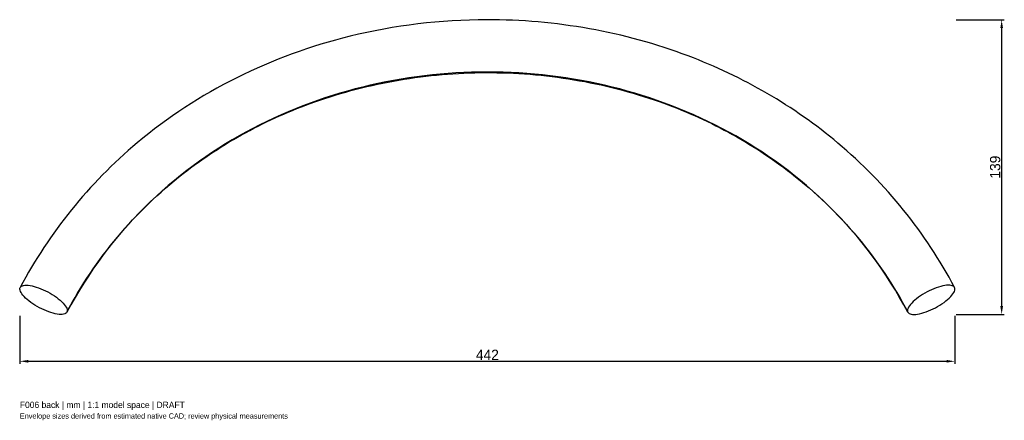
# Model space of a CAD drawing. Header units: millimetres. Extents: x -221 to 245, y -120 to 70.
import ezdxf

# ---------------------------------------------------------------- set-up
doc = ezdxf.new("R2010")
doc.units = ezdxf.units.MM
for name, color, linetype in [('ANNOTATIONS', 7, 'Continuous'), ('DIMENSIONS', 7, 'Continuous'), ('VISIBLE', 7, 'Continuous')]:
    doc.layers.add(name, color=color, linetype=linetype)
doc.dimstyles.get("Standard").update_dxf_attribs({"dimtxt": 2.5, "dimasz": 2.5, "dimexe": 1.25, "dimexo": 0.625, "dimtad": 1, "dimcen": 2.5, "dimazin": 3, "dimtfac": 1, "dimtmove": 0, "dimatfit": 3})

# ---------------------------------------------------------------- blocks, each defined once
blk = doc.blocks.new('_CLOSEDFILLED')
at = {"color": 0, "linetype": 'BYBLOCK'}
blk.add_solid([(-1, 0.16), (0, 0), (-1, -0.16)], dxfattribs=at)
blk = doc.blocks.new('*D1')
at = {"color": 0}
for p, q in [((-221.22, -70.35), (-221.22, -93.1)), ((221.22, -70.35), (221.22, -93.1)), ((-217.23, -91.85), (217.23, -91.85))]:
    blk.add_line(p, q, dxfattribs=at)
at = {"layer": 'Defpoints'}
for p in [(-221.22, -69.72), (221.22, -69.72), (-221.22, -91.85)]:
    blk.add_point(p, dxfattribs=at)
at = {"layer": 'DIMENSIONS', "color": 0, "xscale": 3.98187318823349, "yscale": 3.98187318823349, "rotation": 180}
blk.add_blockref('_CLOSEDFILLED', (-221.22, -91.85), dxfattribs=at)
at = {"layer": 'DIMENSIONS', "color": 0, "xscale": 3.98187318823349, "yscale": 3.98187318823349}
blk.add_blockref('_CLOSEDFILLED', (221.22, -91.85), dxfattribs=at)
at = {"layer": 'DIMENSIONS', "color": 0, "insert": (0, -88.79), "char_height": 4.867, "attachment_point": 5}
blk.add_mtext('442', dxfattribs=at)
blk = doc.blocks.new('*D2')
at = {"color": 0}
for p, q in [((221.84, 69.72), (244.59, 69.72)), ((243.34, -65.74), (243.34, 65.74)), ((221.84, -69.72), (244.59, -69.72))]:
    blk.add_line(p, q, dxfattribs=at)
at = {"layer": 'Defpoints'}
for p in [(221.22, 69.72), (221.22, -69.72), (243.34, -69.72)]:
    blk.add_point(p, dxfattribs=at)
at = {"layer": 'DIMENSIONS', "color": 0, "xscale": 3.98187318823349, "yscale": 3.98187318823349}
for p, rotation in [((243.34, 69.72), 90), ((243.34, -69.72), 270)]:
    blk.add_blockref('_CLOSEDFILLED', p, dxfattribs=dict(at, rotation=rotation))
at = {"layer": 'DIMENSIONS', "color": 0, "insert": (240.28, 0), "char_height": 4.867, "attachment_point": 5, "rotation": 90}
blk.add_mtext('139', dxfattribs=at)

msp = doc.modelspace()

# ---------------------------------------------------------------- linework, layer by layer
at = {"layer": 'VISIBLE'}
for points, knots in [([(221.039, -56.911), (214.213, -44.058), (206.147, -31.769), (196.901, -20.305), (187.66, -8.839), (177.239, 1.803), (165.812, 11.399), (155.427, 20.124), (144.212, 27.987), (132.352, 34.879), (120.493, 41.773), (107.987, 47.695), (95.037, 52.586), (79.939, 58.29), (64.236, 62.592), (48.24, 65.455), (32.243, 68.319), (15.952, 69.744), (-0.337, 69.724), (-22.132, 69.699), (-43.927, 67.081), (-65.004, 61.899), (-83.587, 57.333), (-101.615, 50.773), (-118.561, 42.315), (-135.51, 33.862), (-151.377, 23.512), (-165.669, 11.518), (-177.129, 1.91), (-187.578, -8.747), (-196.844, -20.234), (-206.113, -31.718), (-214.199, -44.032), (-221.039, -56.911)], [0, 0, 0, 0, 0.088062, 0.088062, 0.088062, 0.176124, 0.176124, 0.176124, 0.256173, 0.256173, 0.256173, 0.336222, 0.336222, 0.336222, 0.4295474, 0.4295474, 0.4295474, 0.5228729, 0.5228729, 0.5228729, 0.6477519, 0.6477519, 0.6477519, 0.7358139, 0.7358139, 0.7358139, 0.823876, 0.823876, 0.823876, 0.911938, 0.911938, 0.911938, 1, 1, 1, 1]), ([(198.961, -68.64), (188.863, -49.634), (176.361, -33.077), (162.048, -18.891), (147.734, -4.707), (131.604, 7.105), (114.233, 16.567), (96.864, 26.028), (78.252, 33.136), (59.006, 37.878), (39.76, 42.62), (19.881, 44.995), (0, 44.995), (-19.881, 44.995), (-39.76, 42.62), (-59.006, 37.878), (-78.252, 33.136), (-96.864, 26.028), (-114.233, 16.567), (-131.604, 7.105), (-147.734, -4.707), (-162.048, -18.891), (-176.361, -33.077), (-188.863, -49.634), (-198.961, -68.64)], [0, 0, 0, 0, 0.125, 0.125, 0.125, 0.25, 0.25, 0.25, 0.375, 0.375, 0.375, 0.5, 0.5, 0.5, 0.625, 0.625, 0.625, 0.75, 0.75, 0.75, 0.875, 0.875, 0.875, 1, 1, 1, 1]), ([(-198.961, -68.64), (-192.295, -56.087), (-184.298, -44.126), (-175.024, -33.057), (-165.849, -22.098), (-155.424, -12.018), (-143.953, -3.063), (-134.722, 4.147), (-124.817, 10.629), (-114.391, 16.301), (-103.964, 21.974), (-93.016, 26.836), (-81.71, 30.843), (-68.835, 35.407), (-55.497, 38.861), (-41.93, 41.179), (-28.364, 43.498), (-14.569, 44.681), (-0.77, 44.723), (13.211, 44.766), (27.197, 43.638), (40.955, 41.344), (54.712, 39.05), (68.241, 35.59), (81.297, 30.989), (92.628, 26.997), (103.603, 22.147), (114.056, 16.483), (124.509, 10.82), (134.441, 4.344), (143.698, -2.863), (155.285, -11.88), (165.809, -22.045), (175.061, -33.102), (184.319, -44.157), (192.304, -56.104), (198.961, -68.64)], [0, 0, 0, 0, 0.092333, 0.092333, 0.092333, 0.18374, 0.18374, 0.18374, 0.25731, 0.25731, 0.25731, 0.33088, 0.33088, 0.33088, 0.4146652, 0.4146652, 0.4146652, 0.4984505, 0.4984505, 0.4984505, 0.5833463, 0.5833463, 0.5833463, 0.6682422, 0.6682422, 0.6682422, 0.741922, 0.741922, 0.741922, 0.8156018, 0.8156018, 0.8156018, 0.9078009, 0.9078009, 0.9078009, 1, 1, 1, 1]), ([(-221.039, -56.911), (-220.78, -56.423), (-220.234, -56.088), (-219.441, -55.931), (-218.649, -55.773), (-217.611, -55.795), (-216.405, -55.993), (-215.2, -56.19), (-213.828, -56.565), (-212.393, -57.088), (-210.957, -57.611), (-209.459, -58.282), (-208.012, -59.052), (-206.564, -59.821), (-205.168, -60.688), (-203.93, -61.587), (-202.691, -62.486), (-201.612, -63.416), (-200.776, -64.306), (-199.938, -65.195), (-199.344, -66.043), (-199.036, -66.784), (-198.727, -67.526), (-198.705, -68.16), (-198.961, -68.64)], [0, 0, 0, 0, 0.125, 0.125, 0.125, 0.25, 0.25, 0.25, 0.375, 0.375, 0.375, 0.5, 0.5, 0.5, 0.625, 0.625, 0.625, 0.75, 0.75, 0.75, 0.875, 0.875, 0.875, 1, 1, 1, 1]), ([(221.039, -56.911), (220.78, -56.423), (220.234, -56.088), (219.441, -55.931), (218.649, -55.773), (217.611, -55.795), (216.405, -55.993), (215.2, -56.19), (213.828, -56.565), (212.393, -57.088), (210.957, -57.611), (209.459, -58.282), (208.012, -59.052), (206.564, -59.821), (205.168, -60.688), (203.93, -61.587), (202.691, -62.486), (201.612, -63.416), (200.776, -64.306), (199.938, -65.195), (199.344, -66.043), (199.036, -66.784), (198.727, -67.526), (198.705, -68.16), (198.961, -68.64)], [0, 0, 0, 0, 0.125, 0.125, 0.125, 0.25, 0.25, 0.25, 0.375, 0.375, 0.375, 0.5, 0.5, 0.5, 0.625, 0.625, 0.625, 0.75, 0.75, 0.75, 0.875, 0.875, 0.875, 1, 1, 1, 1]), ([(-198.961, -68.64), (-199.216, -69.121), (-199.753, -69.458), (-200.541, -69.616), (-201.327, -69.776), (-202.362, -69.759), (-203.569, -69.562), (-204.774, -69.367), (-206.149, -68.994), (-207.587, -68.47), (-209.025, -67.948), (-210.525, -67.277), (-211.972, -66.507), (-213.421, -65.739), (-214.816, -64.873), (-216.052, -63.977), (-217.29, -63.08), (-218.368, -62.153), (-219.206, -61.265), (-220.045, -60.377), (-220.644, -59.528), (-220.957, -58.784), (-221.271, -58.039), (-221.299, -57.399), (-221.039, -56.911)], [0, 0, 0, 0, 0.3926991, 0.3926991, 0.3926991, 0.7853982, 0.7853982, 0.7853982, 1.1780972, 1.1780972, 1.1780972, 1.5707963, 1.5707963, 1.5707963, 1.9634954, 1.9634954, 1.9634954, 2.3561945, 2.3561945, 2.3561945, 2.7488936, 2.7488936, 2.7488936, 3.1415927, 3.1415927, 3.1415927, 3.1415927]), ([(198.961, -68.64), (199.216, -69.121), (199.753, -69.458), (200.541, -69.616), (201.327, -69.776), (202.362, -69.759), (203.569, -69.562), (204.774, -69.367), (206.149, -68.994), (207.587, -68.47), (209.025, -67.948), (210.525, -67.277), (211.972, -66.507), (213.421, -65.739), (214.816, -64.873), (216.052, -63.977), (217.29, -63.08), (218.368, -62.153), (219.206, -61.265), (220.045, -60.377), (220.644, -59.528), (220.957, -58.784), (221.271, -58.039), (221.299, -57.399), (221.039, -56.911)], [0, 0, 0, 0, 0.3926991, 0.3926991, 0.3926991, 0.7853982, 0.7853982, 0.7853982, 1.1780972, 1.1780972, 1.1780972, 1.5707963, 1.5707963, 1.5707963, 1.9634954, 1.9634954, 1.9634954, 2.3561945, 2.3561945, 2.3561945, 2.7488936, 2.7488936, 2.7488936, 3.1415927, 3.1415927, 3.1415927, 3.1415927])]:
    msp.add_open_spline(points, degree=3, knots=knots, dxfattribs=at)

# ---------------------------------------------------------------- texts
at = {"layer": 'ANNOTATIONS'}
for s, height, p in [('F006 back | mm | 1:1 model space | DRAFT', 3, (-221.215, -113.968)), ('Envelope sizes derived from estimated native CAD; review physical measurements', 2.5, (-221.215, -118.968))]:
    msp.add_text(s, height=height, dxfattribs=at).set_placement(p)

# ---------------------------------------------------------------- dimensions: what is measured, and where the dimension line sits
at = {"layer": 'DIMENSIONS'}
dim = msp.add_linear_dim(base=(243.337, -69.724), p1=(221.215, -69.724), p2=(221.215, 69.724), angle=90, dimstyle='Standard', override={"dimtxt": 4.866734, "dimasz": 3.981873, "dimtad": 1, "dimdec": 2}, dxfattribs=at)
dim.commit()
dim.dimension.update_dxf_attribs({"geometry": '*D2', "text_midpoint": (240.278, 0)})
dim = msp.add_linear_dim(base=(-221.215, -91.846), p1=(-221.215, -69.724), p2=(221.215, -69.724), dimstyle='Standard', override={"dimtxt": 4.866734, "dimasz": 3.981873, "dimtad": 1, "dimdec": 2}, dxfattribs=at)
dim.commit()
dim.dimension.update_dxf_attribs({"geometry": '*D1', "text_midpoint": (0, -88.788)})

doc.saveas('drawing.dxf')
